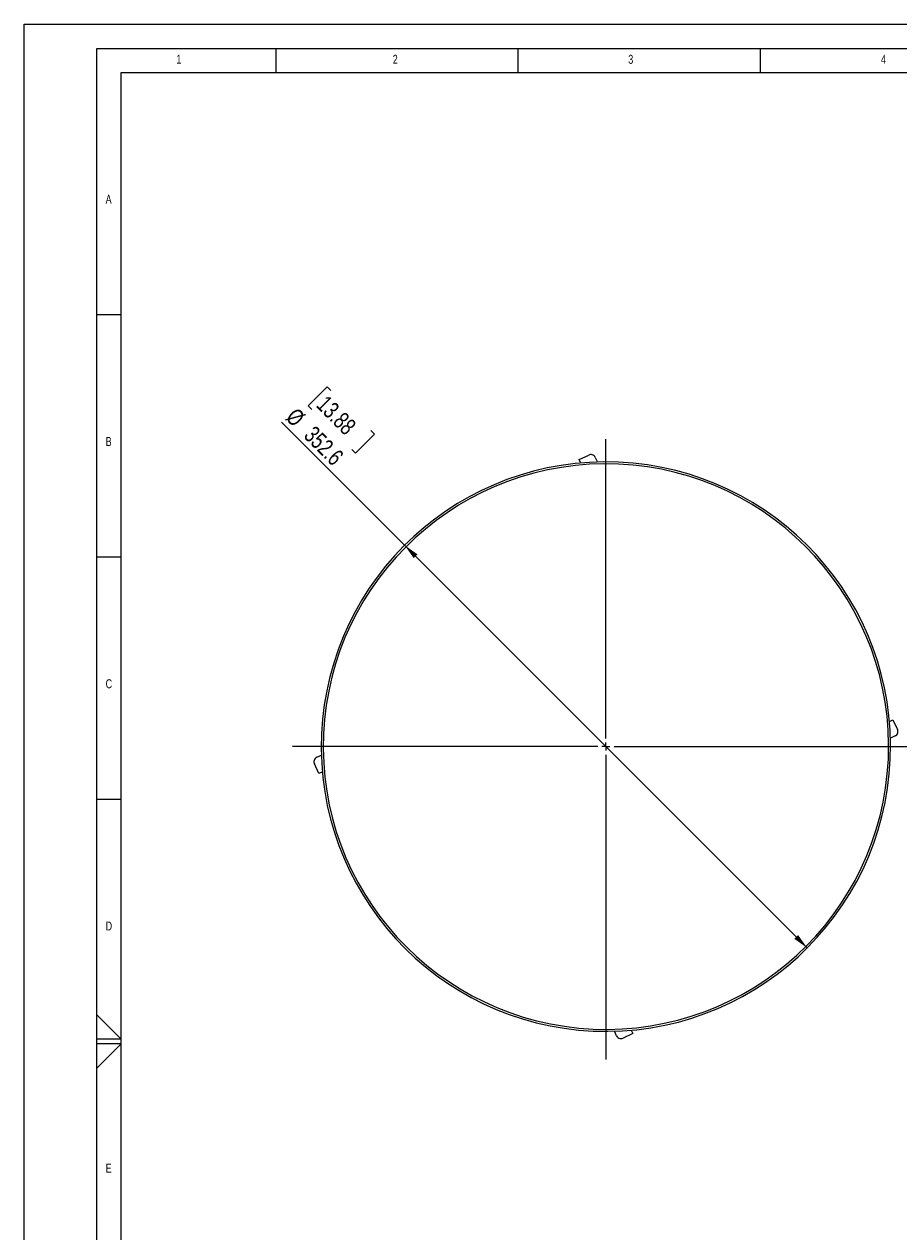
# Model space of a CAD drawing. Header units: millimetres. Extents: x 0 to 594, y 0 to 420.
# Tile 6 of 60: x 0 to 181, y 171 to 420. Entities that reach past the tile are written whole.
import ezdxf

# ---------------------------------------------------------------- set-up
doc = ezdxf.new("R2010")
doc.units = ezdxf.units.MM
doc.layers.add('FORMAT', color=7, linetype='Continuous')
doc.layers.add('SLD-0', color=7, linetype='Continuous')
doc.styles.add('SLDTEXTSTYLE0', font='TXT', dxfattribs={"width": 0.75})
doc.dimstyles.new('SLDDIMSTYLE0', dxfattribs={"dimtxt": 3.5, "dimasz": 3.2, "dimexe": 0, "dimexo": 0.0625, "dimgap": 0.875, "dimtad": 1, "dimdec": 1, "dimlfac": 3, "dimrnd": 1e-09, "dimzin": 12, "dimdsep": 46, "dimtxsty": 'SLDTEXTSTYLE0', "dimsah": 1, "dimcen": 0, "dimadec": 0, "dimazin": 3, "dimtfac": 1, "dimtdec": 1, "dimtmove": 0, "dimatfit": 3, "dimfxl": 1, "dimfrac": 2, "dimtolj": 1, "dimtzin": 12, "dimarcsym": 0})

# ---------------------------------------------------------------- blocks, each defined once
blk = doc.blocks.new('_D')
at = {"layer": 'SLD-0', "color": 7, "transparency": 16777216}
for p, q in [((62.56, 345.12), (58.64, 341.19)), ((63.32, 344.37), (62.56, 345.12)), ((58.64, 341.19), (59.39, 340.44)), ((78.55, 312.44), (53.1, 337.88)), ((72.3, 335.38), (68.37, 331.45)), ((71.55, 336.14), (72.3, 335.38)), ((68.37, 331.45), (67.62, 332.21)), ((78.55, 312.44), (161.66, 229.33))]:
    blk.add_line(p, q, dxfattribs=at)
for points in [[(78.55, 312.44), (80.42, 309.79), (81.2, 310.56)], [(161.66, 229.33), (159.78, 231.98), (159.01, 231.2)]]:
    blk.add_solid(points, dxfattribs=at)
at = {"layer": 'SLD-0', "color": 7, "transparency": 16777216, "char_height": 3.5, "attachment_point": 1, "rotation": 315, "style": 'SLDTEXTSTYLE0'}
for s, insert in [('13.88', (62.58, 343.63)), ('%%c', (56.28, 341.06)), ('352.6', (60.01, 337.33))]:
    blk.add_mtext(s, dxfattribs=dict(at, insert=insert))
blk = doc.blocks.new('SW_CENTERMARKSYMBOL_0')
at = {"layer": 'SLD-0', "color": 0}
for p, q in [((0, 1.67), (0, 63.47)), ((-1.67, 0), (-64.7, 0)), ((0, 0), (-0.83, 0)), ((0, 0), (0, 0.83)), ((0, 0), (0, -0.83)), ((0, 0), (0.83, 0)), ((1.67, 0), (65.1, 0)), ((0, -1.67), (0, -64.59))]:
    blk.add_line(p, q, dxfattribs=at)

msp = doc.modelspace()

# ---------------------------------------------------------------- linework, layer by layer
at = {"color": 7, "linetype": 'Continuous', "lineweight": 18}
for p, q in [((0, 0), (0, 420)), ((0, 420), (594, 420))]:
    msp.add_line(p, q, dxfattribs=at)
at = {"color": 7, "linetype": 'Continuous', "lineweight": 25}
for p, q in [((114.559, 330.132), (116.569, 331.069)), ((114.892, 329.419), (114.559, 330.132)), ((117.898, 330.585), (118.346, 329.624)), ((178.638, 276.095), (179.35, 276.427)), ((179.35, 276.427), (180.287, 274.418)), ((179.804, 273.089), (178.843, 272.641)), ((60.855, 265.341), (59.918, 267.35)), ((60.401, 268.679), (61.362, 269.127)), ((61.567, 265.673), (60.855, 265.341)), ((122.307, 211.183), (121.859, 212.143)), ((125.313, 212.349), (125.646, 211.636)), ((125.646, 211.636), (123.636, 210.699))]:
    msp.add_line(p, q, dxfattribs=at)
for radius, start, end in [(58.767, 87.44283, 267.44283), (58.358, 87.44283, 177.44283), (58.767, 267.44283, 87.44283), (58.358, 357.44283, 87.44283), (58.358, 177.44283, 267.44283), (58.358, 267.44283, 357.44283)]:
    msp.add_arc((120.103, 270.884), radius, start, end, dxfattribs=at)
for points in [[(117.898, 330.585), (117.822, 330.706), (117.664, 330.958), (117.277, 331.147), (116.89, 331.182), (116.673, 331.105), (116.569, 331.069)], [(179.804, 273.089), (179.925, 273.165), (180.176, 273.322), (180.366, 273.709), (180.401, 274.097), (180.324, 274.313), (180.287, 274.418)], [(60.401, 268.679), (60.28, 268.603), (60.029, 268.445), (59.839, 268.058), (59.804, 267.671), (59.881, 267.454), (59.918, 267.35)], [(122.307, 211.183), (122.383, 211.062), (122.541, 210.81), (122.928, 210.62), (123.315, 210.585), (123.532, 210.662), (123.636, 210.699)]]:
    msp.add_open_spline(points, degree=3, knots=[0, 0, 0, 0, 0.2702567, 0.5624233, 0.7897326, 1, 1, 1, 1], dxfattribs=at)
at = {"layer": 'FORMAT'}
for p, q in [((15, 415), (589, 415)), ((15, 5), (15, 415)), ((52, 410), (52, 415)), ((102, 410), (102, 415)), ((152, 410), (152, 415)), ((20, 10), (20, 410)), ((20, 410), (584, 410)), ((20, 360), (15, 360)), ((20, 310), (15, 310)), ((20, 260), (15, 260)), ((15, 215.515), (20, 210.5)), ((20, 210.5), (15, 210.5)), ((20, 209.5), (15, 209.5)), ((15, 204.485), (20, 209.5))]:
    msp.add_line(p, q, dxfattribs=at)

# ---------------------------------------------------------------- block references
at = {"layer": 'SLD-0', "color": 7}
msp.add_blockref('SW_CENTERMARKSYMBOL_0', (120.103, 270.884), dxfattribs=at)

# ---------------------------------------------------------------- texts
at = {"layer": 'FORMAT', "char_height": 1.852, "attachment_point": 1, "style": 'SLDTEXTSTYLE0'}
for s, insert in [('1', (31.435, 413.668)), ('2', (76.092, 413.668)), ('3', (124.713, 413.668)), ('4', (176.88, 413.668)), ('A', (16.822, 384.783)), ('B', (16.822, 334.783)), ('C', (16.822, 284.783)), ('D', (16.822, 234.783)), ('E', (16.822, 184.783))]:
    msp.add_mtext(s, dxfattribs=dict(at, insert=insert))

# ---------------------------------------------------------------- dimensions: what is measured, and where the dimension line sits
at = {"layer": 'SLD-0', "color": 7}
dim = msp.add_diameter_dim_2p(p1=(78.548, 312.438), p2=(161.657, 229.329), dimstyle='SLDDIMSTYLE0', dxfattribs=at)
dim.commit()
dim.dimension.update_dxf_attribs({"geometry": '_D', "text_midpoint": (58.924, 332.062), "dimtype": 163})

doc.saveas('drawing.dxf')
